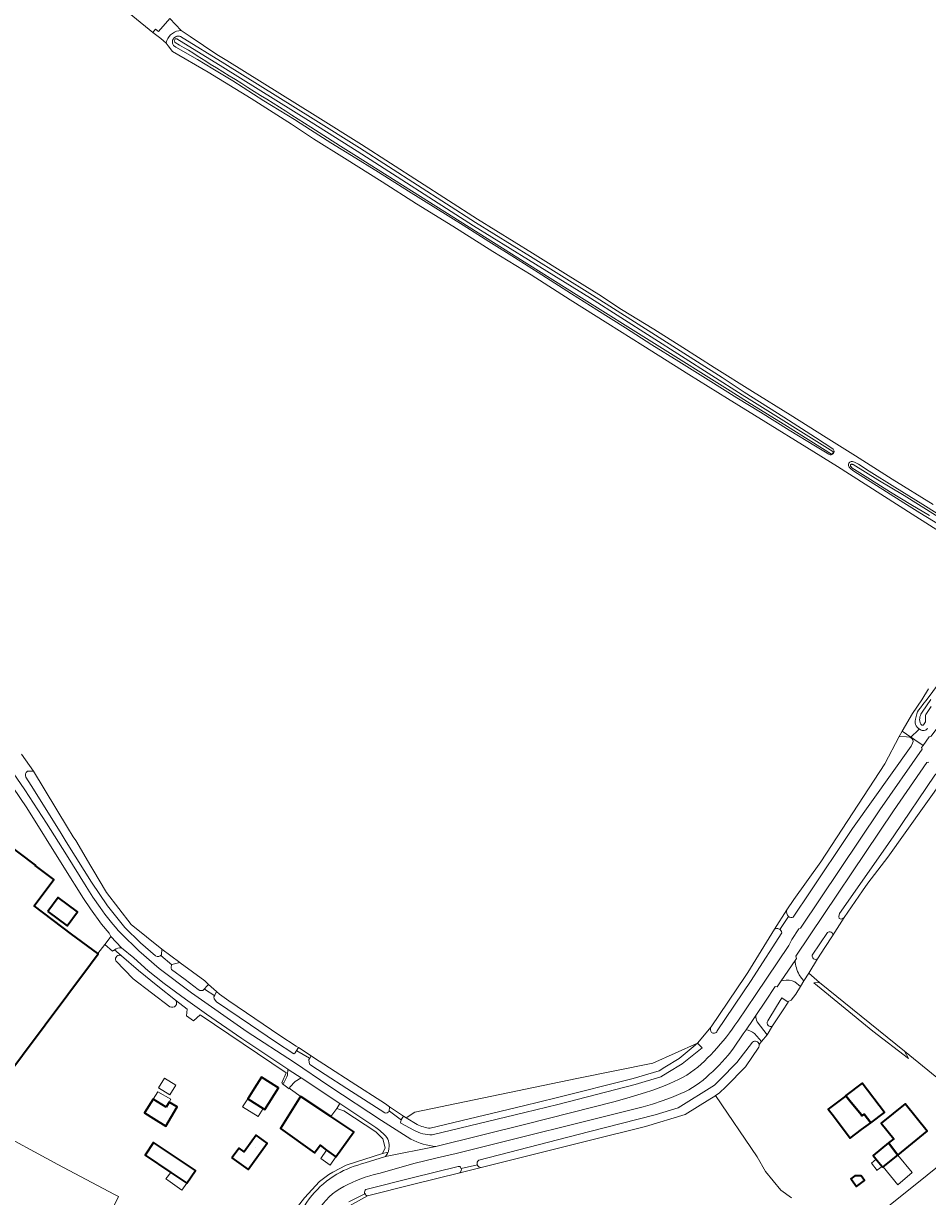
# Model space of a CAD drawing. Header units: metres. Extents: x 200176 to 205485, y 394066 to 399855.
# Tile 87 of 230: x 202706 to 203056, y 396414 to 396868. Entities that reach past the tile are written whole.
import ezdxf
from ezdxf.enums import TextEntityAlignment as Align

# ---------------------------------------------------------------- set-up
doc = ezdxf.new("R2010")
doc.units = ezdxf.units.M
for name, color, linetype, lineweight in [('B-WE-GR-BEPLANTING_CULTUUR_HEESTERS-GV', 90, 'Continuous', 18), ('B-WE-GR-BOUWLAND-GV', 80, 'Continuous', 13), ('B-WE-GR-GRAS-GV', 60, 'Continuous', 13), ('B-WE-GR-HOUTWAL-GV', 40, 'Continuous', 13), ('B-WE-GW-TALUD_KRUIN-G', 90, 'Continuous', 18), ('B-WE-KW-KUNSTWERK_DUIKER-G', 170, 'Continuous', 18), ('B-WE-OG-BEBOUWING-GV', 7, 'Continuous', 35), ('B-WE-OG-BEBOUWING-T18', 10, 'Continuous', 18), ('B-WE-OG-BEBOUWING_LUIFEL-GV', 7, 'Continuous', 18), ('B-WE-OG-TERREIN_ERF-GV', 7, 'Continuous', 18), ('B-WE-OG-TOPOGRAFIE-T18', 10, 'Continuous', 18), ('B-WE-OG-WATER-GV', 130, 'Continuous', 18), ('B-WE-OG-WATER_GREPPEL-GV', 160, 'Continuous', 18), ('B-WE-OG-WATER_SLOOT-GV', 120, 'Continuous', 18), ('B-WE-OG-WEG-GV', 7, 'Continuous', 18), ('B-WE-VH-GOOT-G', 170, 'Continuous', 18), ('B-WE-VH-VERHARDING_ASFALT-GV', 252, 'Continuous', 18), ('B-WE-VH-VERHARDING_BETONSTRAATSTEEN-GV', 252, 'Continuous', 18), ('B-WE-VH-VERHARDING_FUNDERING_ZAND-GV', 7, 'Continuous', 18), ('B-WE-VH-VERHARDING_SIERBESTRATING-GV', 252, 'Continuous', 18), ('B-WE-VH-VERHARDING_TEGEL-GV', 252, 'Continuous', 18)]:
    doc.layers.add(name, color=color, linetype=linetype, lineweight=lineweight)
doc.styles.add('NLCS-ISO-M20-T18', font='NLCS-ISO.ttf', dxfattribs={"height": 0.036})

msp = doc.modelspace()

# ---------------------------------------------------------------- linework, layer by layer
at = {"layer": 'B-WE-GR-BEPLANTING_CULTUUR_HEESTERS-GV', "flags": 128}
for points in [[(202847.294, 396431.358), (202845.202, 396430.842), (202831.095, 396426.418), (202825.894, 396423.697), (202824.369, 396422.807), (202820.828, 396420.069), (202815.049, 396413.807), (202808.252, 396405.121)], [(202838.464, 396427.238), (202846.298, 396429.775)]]:
    msp.add_lwpolyline(points, dxfattribs=at)
at = {"layer": 'B-WE-GR-BEPLANTING_CULTUUR_HEESTERS-GV'}
for points in [[(202846.298, 396429.775, 0.0924345), (202847.294, 396431.358)], [(202827.473, 396422.919, -0.0685448), (202838.464, 396427.238)], [(202817.804, 396414.696, -0.080148), (202827.473, 396422.919)], [(202811.699, 396403.277, -0.0845475), (202817.804, 396414.696)]]:
    msp.add_lwpolyline(points, format="xyb", dxfattribs=at)
at = {"layer": 'B-WE-GR-BOUWLAND-GV', "flags": 128}
msp.add_lwpolyline([(203231.678, 396413.564), (203238.179, 396426.756), (203245.353, 396441.525), (203252.431, 396456.057), (203260.848, 396473.159), (203268.295, 396490.317), (203178.23, 396533.034), (203105.585, 396567.105), (203068.09, 396584.283), (203061.825, 396575.489), (203040.385, 396545.393), (203032.654, 396535.345), (203030.621, 396532.415), (203023.513, 396522.168), (203019.045, 396515.092), (203016.069, 396510.525), (203013.182, 396506.094), (203009.834, 396500.652), (203014.003, 396496.935), (203030.067, 396484.01), (203046.892, 396470.472), (203080.862, 396442.782), (203030.428, 396402.363)], dxfattribs=at)
at = {"layer": 'B-WE-GR-GRAS-GV', "flags": 128}
for points in [[(203068.457, 396666.207), (203049.815, 396677.976), (203021.025, 396696.498), (203009.066, 396703.816), (202993.294, 396713.605), (202978.423, 396722.687), (202963.546, 396731.96), (202945.771, 396743.152), (202932.261, 396751.729), (202917.674, 396760.816), (202902.612, 396770.462), (202887.815, 396779.491), (202872.344, 396789.322), (202858.343, 396797.915), (202845.004, 396806.478), (202830.448, 396815.633), (202818.528, 396823.102), (202810.01, 396828.749), (202794.409, 396838.621), (202777.825, 396848.805), (202763.941, 396856.818), (202762.325, 396858.987), (202761.514, 396860.075), (202759.534, 396861.849), (202756.42, 396864.193), (202726.844, 396888.376)], [(202726.844, 396888.376), (202756.42, 396864.193), (202757.445, 396865.435), (202758.577, 396864.577), (202762.911, 396869.662)], [(202767.36, 396864.927), (202762.911, 396869.662), (202758.577, 396864.577), (202757.445, 396865.435), (202756.42, 396864.193), (202759.534, 396861.849), (202761.514, 396860.075), (202761.788, 396861.05)], [(202762.911, 396869.662), (202767.36, 396864.927), (202770.772, 396862.651), (202781.172, 396855.715), (202784.999, 396853.34), (202819.132, 396832.045), (202837.01, 396820.89), (202881.883, 396792.039), (202903.08, 396778.885), (202916.933, 396770.238), (202928.71, 396762.949), (202937.507, 396757.166), (202949.937, 396749.559), (202961.139, 396742.399), (202973.364, 396734.735), (202988.151, 396725.42), (203002.697, 396716.408), (203016.623, 396707.61), (203027.91, 396700.589), (203042.054, 396691.568), (203057.883, 396681.706)], [(203057.883, 396681.706), (203042.054, 396691.568), (203027.91, 396700.589), (203016.623, 396707.61), (203002.697, 396716.408), (202988.151, 396725.42), (202973.364, 396734.735), (202961.139, 396742.399), (202949.937, 396749.559), (202937.507, 396757.166), (202928.71, 396762.949), (202916.933, 396770.238), (202903.08, 396778.885), (202881.883, 396792.039), (202837.01, 396820.89), (202819.132, 396832.045), (202784.999, 396853.34), (202781.172, 396855.715), (202770.772, 396862.651), (202767.36, 396864.927)], [(202761.788, 396861.05), (202761.514, 396860.075), (202762.325, 396858.987), (202763.941, 396856.818), (202777.825, 396848.805), (202794.409, 396838.621), (202810.01, 396828.749), (202818.528, 396823.102), (202830.448, 396815.633), (202845.004, 396806.478), (202858.343, 396797.915), (202872.344, 396789.322), (202887.815, 396779.491), (202902.612, 396770.462), (202917.674, 396760.816), (202932.261, 396751.729), (202945.771, 396743.152), (202963.546, 396731.96), (202978.423, 396722.687), (202993.294, 396713.605), (203009.066, 396703.816), (203021.025, 396696.498), (203049.815, 396677.976), (203068.457, 396666.207)], [(203061.04, 396673.461), (203052.741, 396678.541), (203046.637, 396682.337), (203039.895, 396686.707), (203031.193, 396692.191), (203027.289, 396694.692), (203026.09, 396695.519), (203025.686, 396695.869), (203025.461, 396696.18), (203025.306, 396696.492), (203025.225, 396696.844), (203025.218, 396697.161), (203025.242, 396697.429), (203025.33, 396697.682), (203025.517, 396697.911), (203025.724, 396698.071), (203025.986, 396698.216), (203026.234, 396698.317), (203026.477, 396698.343), (203026.75, 396698.344), (203027.087, 396698.287), (203027.514, 396698.18), (203029.101, 396697.295), (203033.172, 396694.594), (203043.054, 396688.46), (203053.911, 396681.747), (203059.488, 396678.294)], [(203055.848, 396595.231), (203055.621, 396595.001), (203055.181, 396594.632), (203054.969, 396594.537), (203054.78, 396594.491), (203054.453, 396594.425), (203054.037, 396594.403), (203053.69, 396594.461), (203053.277, 396594.577), (203052.894, 396594.749), (203052.322, 396595.118), (203051.689, 396595.73), (203051.314, 396596.258), (203051.148, 396596.714), (203050.992, 396597.313), (203050.968, 396598.022), (203051.043, 396598.846), (203051.311, 396599.819), (203051.568, 396600.813), (203051.907, 396601.598), (203052.305, 396602.26), (203053.054, 396603.226), (203053.95, 396604.431), (203055.591, 396606.547), (203062.235, 396615.42)], [(202767.023, 396504.599), (202776.483, 396497.64), (202777.964, 396496.277), (202780.99, 396493.49), (202782.138, 396492.433), (202785.779, 396489.929), (202795.863, 396483.095), (202805.498, 396476.566), (202811.847, 396472.382), (202812.627, 396471.868), (202817.528, 396468.637), (202818.437, 396468.038), (202824.611, 396463.976), (202833.047, 396458.56), (202846.247, 396450.086), (202847.836, 396448.895), (202847.84, 396448.892), (202853.286, 396445.31), (202854.251, 396444.675), (202857.69, 396446.859), (202920.175, 396459.881), (202949.614, 396465.768), (202966.911, 396473.614), (202972.095, 396479.845), (202985.242, 396499.267), (202986.255, 396500.824), (202996.565, 396517.574), (203001.401, 396525.098), (203004.071, 396529.057), (203014.539, 396543.703), (203039.2, 396581.499), (203044.838, 396592.038), (203045.964, 396594.109), (203049.9, 396601.024), (203053.498, 396606.314), (203056.146, 396610.477)], [(203056.146, 396610.477), (203053.498, 396606.314), (203049.9, 396601.024), (203045.964, 396594.109), (203047.631, 396592.98), (203054.008, 396588.66), (203056.358, 396591.956)], [(202705.625, 396585.212), (202710.245, 396578.654), (202710.246, 396578.652), (202723.43, 396556.952), (202725.671, 396553.36), (202726.588, 396551.89), (202732.431, 396541.966), (202733.184, 396540.687), (202738.453, 396531.737), (202747.977, 396519.461), (202759.829, 396509.891), (202759.833, 396509.888), (202766.811, 396504.756), (202766.937, 396504.663)], [(203003.243, 396413.803), (202999.103, 396416.704), (202993.176, 396423.999), (202989.897, 396429.59), (202973.805, 396453.28), (202973.545, 396453.119), (202971.672, 396451.956), (202962.091, 396446.009), (202946.741, 396441.359), (202925.555, 396436.069), (202883.311, 396425.52), (202875.043, 396423.491), (202857.195, 396419.021), (202839.297, 396414.538), (202832.401, 396410.731)]]:
    msp.add_lwpolyline(points, dxfattribs=at)
at = {"layer": 'B-WE-GR-GRAS-GV'}
for points in [[(202767.36, 396864.927, 0.3114445), (202761.788, 396861.05)], [(202761.788, 396861.05, -0.3114445), (202767.36, 396864.927)], [(202766.937, 396504.663, -0.0149688), (202767.023, 396504.599)]]:
    msp.add_lwpolyline(points, format="xyb", dxfattribs=at)
at = {"layer": 'B-WE-GR-GRAS-GV', "flags": 128}
for points in [[(202764.348, 396861.733), (202764.551, 396861.999), (202764.789, 396862.234), (202765.067, 396862.439), (202765.379, 396862.604), (202765.716, 396862.722), (202766.068, 396862.787), (202766.421, 396862.799), (202766.764, 396862.76), (202767.087, 396862.674), (202784.198, 396852.052), (202818.329, 396830.758), (202836.198, 396819.609), (202881.073, 396790.757), (202902.28, 396777.596), (202926.25, 396762.72), (202976.436, 396730.817), (202984.881, 396725.233), (203000.227, 396715.452), (203012.446, 396707.647), (203019.181, 396703.261), (203019.338, 396703.095), (203019.471, 396702.894), (203019.567, 396702.663), (203019.619, 396702.413), (203019.621, 396702.158), (203019.576, 396701.912), (203019.489, 396701.687), (203019.37, 396701.491), (203019.219, 396701.319), (203019.03, 396701.17), (203018.809, 396701.054), (203018.566, 396700.981), (203018.313, 396700.958), (203018.065, 396700.982), (203017.835, 396701.05), (203017.631, 396701.153), (203012.524, 396704.324), (203002.333, 396710.502), (202991.176, 396717.459), (202982.055, 396723.028), (202970.98, 396729.977), (202959.625, 396737.014), (202949.231, 396743.525), (202939.03, 396750.092), (202927.932, 396756.964), (202918.179, 396763.129), (202906.752, 396770.49), (202896.113, 396777.256), (202886.188, 396783.414), (202876.28, 396789.674), (202865.737, 396796.243), (202855.22, 396802.918), (202843.638, 396810.208), (202833.143, 396816.653), (202825.212, 396821.517), (202817.328, 396826.554), (202811.1, 396830.534), (202799.253, 396837.763), (202787.275, 396845.489), (202779.577, 396850.189), (202773.644, 396853.769), (202765.273, 396858.55), (202764.36, 396859.211), (202764.208, 396859.397), (202764.082, 396859.707), (202763.998, 396860.042), (202763.965, 396860.394), (202763.984, 396860.75), (202764.058, 396861.1), (202764.181, 396861.431)], [(202642.858, 396355.897), (202639.588, 396348.504), (202638.736, 396346.701), (202649.711, 396340.916), (202699.146, 396316.228), (202709.096, 396348.088), (202711.062, 396347.424), (202713.374, 396352.932), (202720.901, 396368.84), (202722.834, 396372.79), (202743.141, 396414.291), (202741.61, 396415.098), (202719.641, 396426.686), (202693.943, 396440.536), (202685.608, 396429.162), (202664.82, 396400.24), (202657.105, 396389.534), (202655.284, 396387.008), (202651.661, 396381.788), (202636.55, 396359.238)]]:
    msp.add_lwpolyline(points, close=True, dxfattribs=at)
at = {"layer": 'B-WE-GR-HOUTWAL-GV', "flags": 128}
msp.add_lwpolyline([(203014.003, 396496.935), (203011.863, 396496.895), (203034.66, 396478.155), (203048.437, 396467.652), (203046.892, 396470.472), (203030.067, 396484.01)], close=True, dxfattribs=at)
for points in [[(202966.911, 396473.614), (202949.614, 396465.768), (202920.175, 396459.881), (202857.69, 396446.859), (202854.251, 396444.675), (202858.51, 396442.177)], [(202863.558, 396440.673), (202899.594, 396449.349), (202912.27, 396452.401), (202942.009, 396459.923), (202952, 396462.904), (202954.208, 396464.251), (202959.733, 396467.621), (202965.206, 396472.116), (202966.911, 396473.614)]]:
    msp.add_lwpolyline(points, dxfattribs=at)
at = {"layer": 'B-WE-GR-HOUTWAL-GV'}
msp.add_lwpolyline([(202858.51, 396442.177, 0.1081251), (202863.558, 396440.673)], format="xyb", dxfattribs=at)
at = {"layer": 'B-WE-GW-TALUD_KRUIN-G', "flags": 128}
msp.add_lwpolyline([(203046.892, 396470.472), (203030.067, 396484.01), (203014.003, 396496.935), (203011.863, 396496.895), (203034.66, 396478.155), (203048.437, 396467.652)], close=True, dxfattribs=at)
at = {"layer": 'B-WE-KW-KUNSTWERK_DUIKER-G', "flags": 128}
for points in [[(203049.16, 396591.66), (203052.34, 396594.84)], [(202998.67, 396517.52), (203002.06, 396522.45)], [(202759.53, 396507.41), (202763.8, 396503.87)], [(202776.32, 396494.48), (202780.33, 396491.88)], [(202812.03, 396470.55), (202816.98, 396467.69)], [(202847.79, 396447.3), (202852.48, 396443.78)], [(202875.6, 396425.1), (202881.84, 396426.54)], [(202832.18, 396412.23), (202838.53, 396415.49)]]:
    msp.add_lwpolyline(points, dxfattribs=at)
at = {"layer": 'B-WE-OG-BEBOUWING-GV', "flags": 128}
for points in [[(202735.092, 396508.151), (202725.017, 396515.694), (202710.484, 396526.575), (202718.192, 396536.789), (202710.979, 396542.213), (202711.126, 396542.39), (202691.02, 396557.465), (202687.088, 396560.413), (202684.089, 396556.413), (202679.191, 396549.88), (202668.925, 396557.608), (202595.706, 396460.349), (202662.102, 396410.289), (202732.259, 396504.026), (202735.256, 396508.028)], [(202715.807, 396524.498), (202723.316, 396518.877), (202727.344, 396524.257), (202719.835, 396529.878)], [(202799.046, 396448.273), (202799.623, 396447.907), (202804.928, 396456.279), (202804.344, 396456.648), (202798.361, 396460.433), (202795.688, 396456.208), (202793.066, 396452.063)], [(203024.17, 396453.263), (203024.187, 396453.241), (203025.736, 396451.312), (203030.043, 396445.95), (203030.419, 396445.453), (203031.299, 396446.12), (203033.844, 396442.758), (203039.144, 396446.696), (203030.552, 396458.044)], [(202761.617, 396448.828), (202759.891, 396449.849), (202756.557, 396451.893), (202753.215, 396446.583), (202756.715, 396444.482), (202761.447, 396441.461), (202765.812, 396448.983), (202762.699, 396450.789)], [(202825.158, 396445.197), (202813.699, 396452.766), (202813.44, 396452.937), (202805.716, 396440.524), (202818.819, 396431.212), (202821.078, 396434.179), (202823.565, 396432.193), (202827.124, 396429.646), (202834.051, 396439.323)], [(203018.911, 396446.094), (203023.322, 396440.269), (203025.872, 396436.789), (203030.294, 396440.121), (203033.844, 396442.758), (203031.299, 396446.12), (203030.419, 396445.453), (203030.043, 396445.95), (203025.736, 396451.312), (203024.187, 396453.241), (203024.17, 396453.263), (203023.999, 396453.098), (203017.402, 396448.087)], [(203044.268, 396430.272), (203055.661, 396439.478), (203047.103, 396450.071), (203037.831, 396442.58), (203042.674, 396436.586), (203040.727, 396435.014)], [(202786.985, 396429.196), (202793.245, 396424.669), (202800.617, 396434.861), (202796.293, 396437.987), (202791.668, 396431.591), (202789.73, 396432.992)], [(202763.332, 396423.551), (202769.569, 396419.401), (202772.863, 396424.351), (202756.695, 396435.153), (202753.401, 396430.203)], [(203044.268, 396430.272), (203040.727, 396435.014), (203034.731, 396430.17), (203036.305, 396428.227), (203038.183, 396425.908), (203038.454, 396425.574), (203038.656, 396425.737)], [(203026.313, 396420.9), (203028.311, 396418.212), (203031.381, 396420.494), (203030.066, 396422.263), (203027.62, 396422.263), (203026.125, 396421.152)]]:
    msp.add_lwpolyline(points, close=True, dxfattribs=at)
at = {"layer": 'B-WE-OG-BEBOUWING_LUIFEL-GV', "flags": 128}
for points in [[(202765.24, 396457.313), (202760.878, 396459.999), (202758.601, 396456.299), (202762.962, 396453.613)], [(202763.334, 396451.939), (202758.365, 396454.765), (202756.557, 396451.893), (202759.891, 396449.849), (202761.617, 396448.828), (202762.699, 396450.789)], [(202799.046, 396448.273), (202793.066, 396452.063), (202791.106, 396448.917), (202797.113, 396445.222)], [(202827.124, 396429.646), (202823.565, 396432.193), (202821.307, 396429.022), (202824.921, 396426.449)], [(203038.183, 396425.908), (203036.305, 396428.227), (203035.956, 396428.657), (203034.07, 396427.129), (203036.291, 396424.379), (203036.476, 396424.529)], [(203038.656, 396425.737), (203044.223, 396418.849), (203049.859, 396423.503), (203044.268, 396430.272)], [(202763.332, 396423.551), (202761.468, 396421.073), (202762.154, 396420.557), (202767.654, 396416.712), (202769.569, 396419.401)]]:
    msp.add_lwpolyline(points, close=True, dxfattribs=at)
at = {"layer": 'B-WE-OG-TERREIN_ERF-GV', "flags": 128}
for points in [[(202740.86, 396509.064), (202737.905, 396511.723), (202735.092, 396508.151), (202735.256, 396508.028), (202732.259, 396504.026), (202662.102, 396410.289), (202595.706, 396460.349), (202586.873, 396449.19), (202651.395, 396393.411)], [(202744.305, 396507.258), (202742.332, 396508.977), (202741.539, 396509.617)], [(202763.01, 396487.643), (202748.79, 396498.446), (202742.134, 396505.397)], [(203030.428, 396402.363), (203080.862, 396442.782), (203046.892, 396470.472), (203048.437, 396467.652), (203034.66, 396478.155), (203011.863, 396496.895), (203014.003, 396496.935), (203009.834, 396500.652), (203007.962, 396497.61), (203006.637, 396495.455), (203004.834, 396492.525)], [(203004.834, 396492.525), (203003.119, 396490.153), (203001.961, 396489.614), (203001.839, 396489.426), (202999.68, 396486.096), (202995.86, 396480.206), (202993.84, 396476.823), (202991.642, 396474.258), (202990.719, 396473.062)], [(202815.049, 396413.807), (202820.828, 396420.069), (202824.369, 396422.807), (202825.894, 396423.697), (202831.095, 396426.418), (202845.202, 396430.842), (202846.126, 396433.108), (202845.215, 396436.603), (202842.619, 396439.232), (202830.189, 396447.412), (202827.462, 396448.329), (202825.158, 396445.197), (202834.051, 396439.323), (202827.124, 396429.646), (202823.565, 396432.193), (202821.078, 396434.179), (202818.819, 396431.212), (202805.716, 396440.524), (202813.44, 396452.937), (202813.699, 396452.766), (202809.537, 396455.709), (202809.614, 396455.816), (202809.223, 396456.097), (202809.113, 396455.944), (202806.564, 396457.832), (202806.643, 396457.937), (202806.291, 396458.2), (202807.863, 396462.105), (202774.687, 396484.501), (202772.082, 396482.233), (202769.389, 396484.096), (202769.656, 396486.756), (202765.192, 396490.225)], [(202990.593, 396472.033), (202985.35, 396464.383), (202977.907, 396456.849), (202975.297, 396454.207), (202973.805, 396453.28), (202989.897, 396429.59), (202993.176, 396423.999), (202999.103, 396416.704), (203003.243, 396413.803)], [(202664.82, 396400.24), (202685.608, 396429.162), (202693.943, 396440.536), (202719.641, 396426.686), (202741.61, 396415.098), (202743.141, 396414.291), (202722.834, 396372.79)]]:
    msp.add_lwpolyline(points, dxfattribs=at)
at = {"layer": 'B-WE-OG-TERREIN_ERF-GV'}
for points in [[(202741.539, 396509.617, 0.0465917), (202740.86, 396509.064)], [(202742.134, 396505.397, -0.7831065), (202744.305, 396507.258)], [(202765.192, 396490.225, -0.8491183), (202763.01, 396487.643)], [(202990.719, 396473.062, -0.1692952), (202990.593, 396472.033)]]:
    msp.add_lwpolyline(points, format="xyb", dxfattribs=at)
at = {"layer": 'B-WE-OG-TERREIN_ERF-GV', "flags": 128}
for points in [[(202804.344, 396456.648), (202804.928, 396456.279), (202799.623, 396447.907), (202799.046, 396448.273), (202793.066, 396452.063), (202795.688, 396456.208), (202798.361, 396460.433)], [(203023.322, 396440.269), (203018.911, 396446.094), (203017.402, 396448.087), (203023.999, 396453.098), (203024.17, 396453.263), (203030.552, 396458.044), (203039.144, 396446.696), (203033.844, 396442.758), (203030.294, 396440.121), (203025.872, 396436.789)], [(202756.557, 396451.893), (202759.891, 396449.849), (202761.617, 396448.828), (202762.699, 396450.789), (202765.812, 396448.983), (202761.447, 396441.461), (202756.715, 396444.482), (202753.215, 396446.583)], [(203040.727, 396435.014), (203042.674, 396436.586), (203037.831, 396442.58), (203047.103, 396450.071), (203055.661, 396439.478), (203044.268, 396430.272), (203038.656, 396425.737), (203038.454, 396425.574), (203038.183, 396425.908), (203036.305, 396428.227), (203034.731, 396430.17)], [(202786.985, 396429.196), (202789.73, 396432.992), (202791.668, 396431.591), (202796.293, 396437.987), (202800.617, 396434.861), (202793.245, 396424.669)], [(202769.569, 396419.401), (202763.332, 396423.551), (202753.401, 396430.203), (202756.695, 396435.153), (202772.863, 396424.351)], [(203026.313, 396420.9), (203026.125, 396421.152), (203027.62, 396422.263), (203030.066, 396422.263), (203031.381, 396420.494), (203028.311, 396418.212)]]:
    msp.add_lwpolyline(points, close=True, dxfattribs=at)
at = {"layer": 'B-WE-OG-WATER-GV'}
for points in [[(202765.605, 396861.804, 0.7502166), (202765.037, 396860.309)], [(202765.037, 396860.309, -0.0165303), (202778.537, 396851.999)], [(202778.537, 396851.999, -0.0034737), (202817.439, 396827.651)]]:
    msp.add_lwpolyline(points, format="xyb", dxfattribs=at)
at = {"layer": 'B-WE-OG-WATER-GV', "flags": 128}
for points in [[(202828.879, 396820.298), (202834.061, 396817.057), (202900.948, 396774.875), (202920.97, 396762.249), (202979.512, 396725.639), (202986.165, 396721.495), (203001.644, 396711.854), (203018.699, 396701.231), (203018.946, 396701.39), (203019.252, 396701.734), (203019.259, 396702.1), (203019.192, 396702.197), (202986.793, 396722.508), (202984.167, 396724.154), (202925.465, 396761.47), (202901.502, 396776.342), (202880.285, 396789.509), (202835.408, 396818.362), (202817.547, 396829.505), (202783.418, 396850.799), (202765.668, 396861.802), (202765.605, 396861.804)], [(202817.439, 396827.651), (202828.879, 396820.298)], [(203065.38, 396673.464), (203046.667, 396685.181), (203036.51, 396691.273), (203027.078, 396697.15), (203026.753, 396697.273), (203026.585, 396697.287), (203026.425, 396697.285), (203026.293, 396697.265), (203026.146, 396697.17), (203026.035, 396697.023), (203025.997, 396696.879), (203025.961, 396696.763), (203025.961, 396696.662), (203025.987, 396696.508), (203026.066, 396696.391), (203026.196, 396696.257), (203026.553, 396695.979), (203033.736, 396691.432), (203041.439, 396686.549), (203049.355, 396681.775), (203056.48, 396677.448)], [(203057.024, 396606.352), (203053.643, 396601.549), (203053.19, 396600.747), (203052.991, 396600.234), (203052.822, 396599.647), (203052.765, 396599.116), (203052.691, 396598.563), (203052.742, 396598.088), (203052.934, 396597.402), (203053.193, 396596.856), (203053.4, 396596.622), (203053.572, 396596.509), (203053.749, 396596.439), (203053.913, 396596.443), (203054.078, 396596.473), (203054.236, 396596.643), (203054.753, 396597.42), (203054.902, 396597.704), (203054.978, 396598.082), (203055.019, 396598.398), (203055.028, 396598.752), (203054.996, 396599.035), (203054.963, 396599.333), (203054.932, 396599.815), (203054.944, 396600.031), (203054.979, 396600.265), (203055.064, 396600.561), (203057.127, 396603.646)]]:
    msp.add_lwpolyline(points, dxfattribs=at)
at = {"layer": 'B-WE-OG-WATER_GREPPEL-GV'}
for points in [[(202744.305, 396507.258, 0.7831065), (202742.134, 396505.397)], [(202763.01, 396487.643, 0.8491183), (202765.192, 396490.225)]]:
    msp.add_lwpolyline(points, format="xyb", dxfattribs=at)
at = {"layer": 'B-WE-OG-WATER_GREPPEL-GV', "flags": 128}
for points in [[(202742.134, 396505.397), (202748.79, 396498.446), (202763.01, 396487.643)], [(202765.192, 396490.225), (202758.289, 396495.589), (202750.818, 396501.583), (202744.305, 396507.258)]]:
    msp.add_lwpolyline(points, dxfattribs=at)
at = {"layer": 'B-WE-OG-WATER_SLOOT-GV', "flags": 128}
for points in [[(202764.058, 396861.1), (202763.984, 396860.75), (202763.965, 396860.394), (202763.998, 396860.042), (202764.082, 396859.707), (202764.208, 396859.397), (202764.36, 396859.211), (202765.273, 396858.55), (202773.644, 396853.769), (202779.577, 396850.189), (202787.275, 396845.489), (202799.253, 396837.763), (202811.1, 396830.534), (202817.328, 396826.554), (202825.212, 396821.517), (202833.143, 396816.653), (202843.638, 396810.208), (202855.22, 396802.918), (202865.737, 396796.243), (202876.28, 396789.674), (202886.188, 396783.414), (202896.113, 396777.256), (202906.752, 396770.49), (202918.179, 396763.129), (202927.932, 396756.964), (202939.03, 396750.092), (202949.231, 396743.525), (202959.625, 396737.014), (202970.98, 396729.977), (202982.055, 396723.028), (202991.176, 396717.459), (203002.333, 396710.502), (203012.524, 396704.324), (203017.631, 396701.153), (203017.835, 396701.05), (203018.065, 396700.982), (203018.313, 396700.958), (203018.566, 396700.981), (203018.809, 396701.054), (203019.03, 396701.17), (203019.219, 396701.319), (203019.37, 396701.491), (203019.489, 396701.687), (203019.576, 396701.912), (203019.621, 396702.158), (203019.619, 396702.413), (203019.567, 396702.663), (203019.471, 396702.894), (203019.338, 396703.095), (203019.181, 396703.261), (203012.446, 396707.647), (203000.227, 396715.452), (202984.881, 396725.233), (202976.436, 396730.817), (202926.25, 396762.72), (202902.28, 396777.596), (202881.073, 396790.757), (202836.198, 396819.609), (202818.329, 396830.758), (202784.198, 396852.052), (202767.087, 396862.674), (202766.764, 396862.76), (202766.421, 396862.799), (202766.068, 396862.787), (202765.716, 396862.722), (202765.379, 396862.604), (202765.067, 396862.439), (202764.789, 396862.234), (202764.551, 396861.999), (202764.348, 396861.733), (202764.181, 396861.431)], [(203023.513, 396522.168), (203030.621, 396532.415), (203032.654, 396535.345), (203040.385, 396545.393), (203061.825, 396575.489), (203061.371, 396577.686), (203060.56, 396578.162), (203059.445, 396577.991), (203058.529, 396577.075), (203042.705, 396553.645), (203038.595, 396547.778), (203021.739, 396523.715), (203021.488, 396522.527), (203021.602, 396521.784), (203022.349, 396521.427)], [(202811.441, 396469.759), (202811.837, 396470.463), (202812.627, 396471.868), (202811.847, 396472.382), (202805.498, 396476.566), (202795.863, 396483.095), (202785.779, 396489.929), (202782.138, 396492.433), (202780.99, 396493.49), (202780.322, 396492.116), (202780.021, 396491.497), (202780.052, 396490.645), (202780.993, 396489.514), (202794.148, 396480.588), (202803.79, 396474.046), (202810.827, 396469.408)]]:
    msp.add_lwpolyline(points, close=True, dxfattribs=at)
at = {"layer": 'B-WE-OG-WATER_SLOOT-GV'}
for points in [[(202765.037, 396860.309, -0.7502166), (202765.605, 396861.804)], [(202778.537, 396851.999, 0.0165303), (202765.037, 396860.309)], [(202817.439, 396827.651, 0.0034737), (202778.537, 396851.999)], [(202707.924, 396578.637, 0.3425622), (202707.364, 396576.384)], [(203001.401, 396525.098, 0.2664176), (203002.012, 396522.49)], [(203002.06, 396522.45, 0.2904196), (203003.84, 396522.235)], [(202999.468, 396516.253, 0.5218226), (202996.565, 396517.574)], [(203019.045, 396515.092, 0.8052963), (203017.08, 396516.275)], [(202757.486, 396507.341, 0.3688529), (202759.747, 396507.637)], [(203011.211, 396507.553, 0.6308603), (203013.182, 396506.094)], [(202763.787, 396503.987, 0.2276332), (202763.618, 396502.085)], [(202767.023, 396504.599, 0.0149688), (202766.937, 396504.663)], [(202994.007, 396482.138, 0.8092419), (202995.86, 396480.206)], [(202972.095, 396479.845, 0.2969627), (202972.246, 396477.653)], [(202972.246, 396477.653, 0.487712), (202974.432, 396478.263)], [(202990.719, 396473.062, 0.5773019), (202988.119, 396473.897)], [(202990.593, 396472.033, 0.1692952), (202990.719, 396473.062)], [(202846.005, 396446.61, 0.3021392), (202847.68, 396447.142)], [(202852.515, 396444.138, 0.2415423), (202852.212, 396442.685)], [(202863.558, 396440.673, -0.1081251), (202858.51, 396442.177)], [(202857.262, 396439.919, 0.1246716), (202864.343, 396438.06)], [(202882.346, 396428.352, 0.7602798), (202883.311, 396425.52)], [(202875.043, 396423.491, 0.5083378), (202875.03, 396425.83)], [(202838.72, 396416.97, 0.6262948), (202839.297, 396414.538)]]:
    msp.add_lwpolyline(points, format="xyb", dxfattribs=at)
at = {"layer": 'B-WE-OG-WATER_SLOOT-GV', "flags": 128}
for points in [[(202765.605, 396861.804), (202765.668, 396861.802), (202783.418, 396850.799), (202817.547, 396829.505), (202835.408, 396818.362), (202880.285, 396789.509), (202901.502, 396776.342), (202925.465, 396761.47), (202984.167, 396724.154), (202986.793, 396722.508), (203019.192, 396702.197), (203019.259, 396702.1), (203019.252, 396701.734), (203018.946, 396701.39), (203018.699, 396701.231), (203001.644, 396711.854), (202986.165, 396721.495), (202979.512, 396725.639), (202920.97, 396762.249)], [(202920.97, 396762.249), (202900.948, 396774.875), (202834.061, 396817.057), (202828.879, 396820.298), (202817.439, 396827.651)], [(203059.488, 396678.294), (203053.911, 396681.747), (203043.054, 396688.46), (203033.172, 396694.594), (203029.101, 396697.295), (203027.514, 396698.18), (203027.087, 396698.287), (203026.75, 396698.344), (203026.477, 396698.343), (203026.234, 396698.317), (203025.986, 396698.216), (203025.724, 396698.071), (203025.517, 396697.911), (203025.33, 396697.682), (203025.242, 396697.429), (203025.218, 396697.161), (203025.225, 396696.844), (203025.306, 396696.492), (203025.461, 396696.18), (203025.686, 396695.869), (203026.09, 396695.519), (203027.289, 396694.692), (203031.193, 396692.191), (203039.895, 396686.707), (203046.637, 396682.337), (203052.741, 396678.541), (203061.04, 396673.461)], [(203056.48, 396677.448), (203049.355, 396681.775), (203041.439, 396686.549), (203033.736, 396691.432), (203026.553, 396695.979), (203026.196, 396696.257), (203026.066, 396696.391), (203025.987, 396696.508), (203025.961, 396696.662), (203025.961, 396696.763), (203025.997, 396696.879), (203026.035, 396697.023), (203026.146, 396697.17), (203026.293, 396697.265), (203026.425, 396697.285), (203026.585, 396697.287), (203026.753, 396697.273), (203027.078, 396697.15), (203036.51, 396691.273), (203046.667, 396685.181), (203065.38, 396673.464)], [(203062.235, 396615.42), (203055.591, 396606.547), (203053.95, 396604.431), (203053.054, 396603.226), (203052.305, 396602.26), (203051.907, 396601.598), (203051.568, 396600.813), (203051.311, 396599.819), (203051.043, 396598.846), (203050.968, 396598.022), (203050.992, 396597.313), (203051.148, 396596.714), (203051.314, 396596.258), (203051.689, 396595.73), (203052.322, 396595.118), (203052.894, 396594.749), (203053.277, 396594.577), (203053.69, 396594.461), (203054.037, 396594.403), (203054.453, 396594.425), (203054.78, 396594.491), (203054.969, 396594.537), (203055.181, 396594.632), (203055.621, 396595.001), (203055.848, 396595.231)], [(203057.127, 396603.646), (203055.064, 396600.561), (203054.979, 396600.265), (203054.944, 396600.031), (203054.932, 396599.815), (203054.963, 396599.333), (203054.996, 396599.035), (203055.028, 396598.752), (203055.019, 396598.398), (203054.978, 396598.082), (203054.902, 396597.704), (203054.753, 396597.42), (203054.236, 396596.643), (203054.078, 396596.473), (203053.913, 396596.443), (203053.749, 396596.439), (203053.572, 396596.509), (203053.4, 396596.622), (203053.193, 396596.856), (203052.934, 396597.402), (203052.742, 396598.088), (203052.691, 396598.563), (203052.765, 396599.116), (203052.822, 396599.647), (203052.991, 396600.234), (203053.19, 396600.747), (203053.643, 396601.549), (203057.024, 396606.352)], [(203010.456, 396532.092), (203025.786, 396554.979), (203026.812, 396556.511), (203049.48, 396588.346), (203050.001, 396589.559), (203050.186, 396590.143), (203050.118, 396590.734), (203049.681, 396591.351), (203048.969, 396591.775), (203047.68, 396591.996), (203044.838, 396592.038), (203039.2, 396581.499), (203014.539, 396543.703), (203004.071, 396529.057), (203001.401, 396525.098)], [(202759.747, 396507.637), (202759.829, 396509.891), (202747.977, 396519.461), (202738.453, 396531.737), (202733.184, 396540.687), (202732.431, 396541.966), (202726.588, 396551.89), (202725.671, 396553.36), (202723.43, 396556.952), (202710.246, 396578.652), (202710.245, 396578.654), (202707.924, 396578.637)], [(202707.364, 396576.384), (202709.353, 396573.196), (202720.547, 396555.249), (202722.96, 396551.38), (202729.845, 396540.343), (202732.698, 396535.769), (202738.904, 396526.667), (202745.562, 396518.198), (202751.653, 396512.313), (202757.486, 396507.341)], [(203003.84, 396522.235), (203010.456, 396532.092)], [(203002.012, 396522.49), (203002.06, 396522.45)], [(202996.565, 396517.574), (202986.255, 396500.824), (202985.242, 396499.267), (202972.095, 396479.845)], [(202974.432, 396478.263), (202987.617, 396497.746), (202988.541, 396499.189), (202999.468, 396516.253)], [(203017.08, 396516.275), (203014.148, 396511.918), (203011.211, 396507.553)], [(203013.182, 396506.094), (203016.069, 396510.525), (203019.045, 396515.092)], [(202766.937, 396504.663), (202766.811, 396504.756), (202763.787, 396503.987)], [(202763.618, 396502.085), (202768.889, 396498.129), (202773.973, 396494.314), (202774.616, 396493.875), (202775.668, 396493.933)], [(202775.668, 396493.933), (202777.964, 396496.277), (202776.483, 396497.64), (202767.023, 396504.599)], [(203001.839, 396489.426), (202999.45, 396491.07), (202997.405, 396487.715), (202994.007, 396482.138)], [(202995.86, 396480.206), (202999.68, 396486.096), (203001.839, 396489.426)], [(202900.192, 396446.781), (202912.896, 396449.871), (202942.715, 396457.529), (202952.713, 396460.53), (202955.417, 396462.18), (202960.982, 396465.574), (202968.63, 396471.797), (202966.911, 396473.614), (202965.206, 396472.116), (202959.733, 396467.621), (202954.208, 396464.251), (202952, 396462.904), (202942.009, 396459.923), (202912.27, 396452.401), (202899.594, 396449.349), (202863.558, 396440.673)], [(202988.119, 396473.897), (202982.071, 396466.041), (202975.589, 396459.479), (202973.4, 396457.263), (202959.422, 396448.586), (202950.568, 396445.904), (202924.738, 396439.259), (202882.346, 396428.352)], [(202847.68, 396447.142), (202847.836, 396448.895), (202846.247, 396450.086), (202833.047, 396458.56), (202824.611, 396463.976), (202818.437, 396468.038), (202817.528, 396468.637), (202816.883, 396467.49), (202816.744, 396467.243), (202816.798, 396466.1), (202817.014, 396465.33), (202822.948, 396461.419), (202831.405, 396455.987), (202846.005, 396446.61)], [(202925.555, 396436.069), (202946.741, 396441.359), (202962.091, 396446.009), (202971.672, 396451.956), (202973.545, 396453.119), (202973.805, 396453.28), (202975.297, 396454.207), (202977.907, 396456.849), (202985.35, 396464.383), (202990.593, 396472.033)], [(202864.343, 396438.06), (202900.192, 396446.781)], [(202852.212, 396442.685), (202857.262, 396439.919)], [(202858.51, 396442.177), (202854.251, 396444.675), (202853.286, 396445.31), (202852.515, 396444.138)], [(202883.311, 396425.52), (202925.555, 396436.069)], [(202875.03, 396425.83), (202874.736, 396425.923), (202874.428, 396425.937), (202856.561, 396421.45), (202838.72, 396416.97)], [(202839.297, 396414.538), (202857.195, 396419.021), (202875.043, 396423.491)]]:
    msp.add_lwpolyline(points, dxfattribs=at)
at = {"layer": 'B-WE-OG-WEG-GV', "flags": 128}
for points in [[(202611.882, 396677.08), (202613.245, 396677.463), (202613.242, 396677.466), (202599.759, 396689.639), (202598.284, 396688.122), (202595.787, 396690.387), (202595.709, 396687.467), (202596.939, 396686.007), (202598.24, 396685.749), (202599.997, 396683.989), (202599.493, 396683.31), (202659.676, 396624.339), (202681.424, 396603.089), (202689.253, 396594.71), (202694.232, 396588.851), (202701.031, 396580.057), (202706.947, 396571.485), (202715.376, 396558.544), (202723.029, 396546.376), (202730.671, 396534.096), (202733.281, 396530.039), (202735.989, 396526.045)], [(202982.395, 396482.079), (202989.451, 396492.314), (203002.211, 396511.269), (203003.297, 396513.595), (203006.057, 396517.714), (203006.636, 396517.948), (203037.353, 396563.767), (203053.627, 396587.194), (203053.438, 396587.86), (203054.008, 396588.66), (203047.631, 396592.98), (203045.964, 396594.109), (203044.838, 396592.038), (203047.68, 396591.996), (203048.969, 396591.775), (203049.681, 396591.351), (203050.118, 396590.734), (203050.186, 396590.143), (203050.001, 396589.559), (203049.48, 396588.346), (203026.812, 396556.511), (203025.786, 396554.979), (203010.456, 396532.092), (203003.84, 396522.235)], [(202707.924, 396578.637), (202710.245, 396578.654), (202705.625, 396585.212)], [(203056.216, 396582.139), (203055.466, 396581.985), (203042.59, 396563.315), (203004.861, 396507.235), (203005.12, 396506.236), (203004.614, 396505.498)], [(202757.486, 396507.341), (202751.653, 396512.313), (202745.562, 396518.198), (202738.904, 396526.667), (202732.698, 396535.769), (202729.845, 396540.343), (202722.96, 396551.38), (202720.547, 396555.249), (202709.353, 396573.196), (202707.364, 396576.384)], [(203019.045, 396515.092), (203023.513, 396522.168), (203022.349, 396521.427), (203021.602, 396521.784), (203021.488, 396522.527), (203021.739, 396523.715), (203038.595, 396547.778), (203042.705, 396553.645), (203058.529, 396577.075)], [(203001.401, 396525.098), (202996.565, 396517.574)], [(203002.06, 396522.45), (203002.012, 396522.49)], [(202744.125, 396515.925), (202750.937, 396509.183), (202758.833, 396502.468), (202771.32, 396493.052), (202792.866, 396477.926), (202810.692, 396466.313), (202824.794, 396456.864), (202844.7, 396443.677), (202850.406, 396440.023), (202856.142, 396436.416)], [(202999.468, 396516.253), (202988.541, 396499.189), (202987.617, 396497.746), (202974.432, 396478.263)], [(203011.211, 396507.553), (203014.148, 396511.918), (203017.08, 396516.275)], [(202741.539, 396509.617), (202742.332, 396508.977), (202744.305, 396507.258)], [(202744.305, 396507.258), (202750.818, 396501.583), (202758.289, 396495.589), (202765.192, 396490.225), (202769.656, 396486.756), (202769.389, 396484.096), (202772.082, 396482.233), (202774.687, 396484.501), (202807.863, 396462.105), (202806.291, 396458.2), (202806.643, 396457.937), (202807.006, 396458.182), (202808.237, 396460.476), (202808.46, 396461.155), (202808.589, 396463.507), (202790.778, 396475.386), (202777.188, 396484.787), (202769.035, 396490.563), (202760.738, 396496.615), (202754.571, 396501.508), (202749.098, 396506.489), (202744.288, 396510.41)], [(202763.787, 396503.987), (202766.811, 396504.756), (202759.833, 396509.888), (202759.829, 396509.891), (202759.747, 396507.637)], [(203006.177, 396500), (203007.025, 396498.705), (203007.962, 396497.61), (203009.834, 396500.652), (203013.182, 396506.094)], [(202846.005, 396446.61), (202831.405, 396455.987), (202822.948, 396461.419), (202817.014, 396465.33), (202816.798, 396466.1), (202816.744, 396467.243), (202816.883, 396467.49), (202817.528, 396468.637), (202812.627, 396471.868), (202811.837, 396470.463), (202811.441, 396469.759), (202810.827, 396469.408), (202803.79, 396474.046), (202794.148, 396480.588), (202780.993, 396489.514), (202780.052, 396490.645), (202780.021, 396491.497), (202780.322, 396492.116), (202780.99, 396493.49), (202777.964, 396496.277), (202775.668, 396493.933), (202774.616, 396493.875), (202773.973, 396494.314), (202768.889, 396498.129), (202763.618, 396502.085)], [(203000, 396497.836), (202999.246, 396497.667), (202997.681, 396495.384), (202996.92, 396495.399), (202993.091, 396489.755), (202989.355, 396484.182)], [(202994.007, 396482.138), (202997.405, 396487.715), (202999.45, 396491.07), (203001.839, 396489.426), (203001.961, 396489.614), (203003.119, 396490.153), (203004.834, 396492.525), (203006.637, 396495.455), (203004.475, 396497.203)], [(202972.095, 396479.845), (202966.911, 396473.614), (202968.63, 396471.797), (202960.982, 396465.574), (202955.417, 396462.18), (202952.713, 396460.53), (202942.715, 396457.529), (202912.896, 396449.871), (202900.192, 396446.781), (202864.343, 396438.06)], [(202985.616, 396478.654), (202984.57, 396477.113), (202980.752, 396471.621)], [(202989.867, 396481.831), (202993.84, 396476.823), (202995.86, 396480.206)], [(202882.346, 396428.352), (202924.738, 396439.259), (202950.568, 396445.904), (202959.422, 396448.586), (202973.4, 396457.263), (202975.589, 396459.479), (202982.071, 396466.041), (202988.119, 396473.897)], [(202990.719, 396473.062), (202991.642, 396474.258), (202988.859, 396477.326)], [(202865.801, 396433.613), (202900.563, 396442.258), (202935.028, 396450.96), (202940.893, 396452.625), (202946.712, 396454.445), (202949.251, 396455.293)], [(202960.473, 396454.054), (202956.869, 396452.569), (202953.209, 396451.226), (202949.535, 396450.037), (202945.817, 396448.991), (202873.653, 396430.942), (202866.207, 396429.21), (202857.311, 396426.991), (202850.497, 396425.142), (202843.716, 396423.164)], [(202844.082, 396439.837), (202842.56, 396440.984), (202828.65, 396450.206), (202827.462, 396448.329), (202830.189, 396447.412), (202842.619, 396439.232), (202845.215, 396436.603), (202846.126, 396433.108), (202845.202, 396430.842), (202847.294, 396431.358)], [(202852.515, 396444.138), (202853.286, 396445.31), (202847.84, 396448.892), (202847.836, 396448.895), (202847.68, 396447.142)], [(202857.262, 396439.919), (202852.212, 396442.685)], [(202845.806, 396438.231), (202844.262, 396439.701), (202844.082, 396439.837)], [(202838.72, 396416.97), (202856.561, 396421.45), (202874.428, 396425.937), (202874.736, 396425.923), (202875.03, 396425.83)], [(202875.043, 396423.491), (202883.311, 396425.52)], [(202832.401, 396410.731), (202839.297, 396414.538)]]:
    msp.add_lwpolyline(points, dxfattribs=at)
at = {"layer": 'B-WE-OG-WEG-GV'}
for points in [[(202707.364, 396576.384, -0.3425622), (202707.924, 396578.637)], [(202735.989, 396526.045, 0.0348313), (202744.125, 396515.925)], [(203002.012, 396522.49, -0.2664176), (203001.401, 396525.098)], [(203003.84, 396522.235, -0.2904196), (203002.06, 396522.45)], [(202996.565, 396517.574, -0.5218226), (202999.468, 396516.253)], [(203017.08, 396516.275, -0.8052963), (203019.045, 396515.092)], [(202744.288, 396510.41, 0.1559838), (202741.539, 396509.617)], [(202759.747, 396507.637, -0.3688529), (202757.486, 396507.341)], [(203004.614, 396505.498, 0.1198932), (203006.177, 396500)], [(203013.182, 396506.094, -0.6308603), (203011.211, 396507.553)], [(202763.618, 396502.085, -0.2276332), (202763.787, 396503.987)], [(203004.475, 396497.203, 0.1557668), (203000, 396497.836)], [(202973.171, 396470.388, 0.0434604), (202982.395, 396482.079)], [(202989.355, 396484.182, 0.0825845), (202989.867, 396481.831)], [(202995.86, 396480.206, -0.8092419), (202994.007, 396482.138)], [(202972.246, 396477.653, -0.2969627), (202972.095, 396479.845)], [(202974.432, 396478.263, -0.487712), (202972.246, 396477.653)], [(202988.859, 396477.326, 0.1529328), (202985.616, 396478.654)], [(202988.119, 396473.897, -0.5773019), (202990.719, 396473.062)], [(202962.759, 396461.18, 0.0624834), (202973.171, 396470.388)], [(202980.752, 396471.621, -0.0541933), (202971.528, 396461.507)], [(202949.251, 396455.293, 0.0433361), (202962.759, 396461.18)], [(202971.528, 396461.507, -0.0900128), (202960.473, 396454.054)], [(202847.68, 396447.142, -0.3021392), (202846.005, 396446.61)], [(202852.212, 396442.685, -0.2415423), (202852.515, 396444.138)], [(202847.642, 396432.843, 0.2683325), (202845.806, 396438.231)], [(202864.343, 396438.06, -0.1246716), (202857.262, 396439.919)], [(202847.294, 396431.358, 0.074257), (202847.642, 396432.843)], [(202856.142, 396436.416, 0.0920112), (202865.801, 396433.613)], [(202883.311, 396425.52, -0.7602798), (202882.346, 396428.352)], [(202843.716, 396423.164, 0.0686436), (202830.149, 396418.091)], [(202875.03, 396425.83, -0.5083378), (202875.043, 396423.491)], [(202830.149, 396418.091, 0.1416971), (202820.251, 396408.751)], [(202839.297, 396414.538, -0.6262948), (202838.72, 396416.97)]]:
    msp.add_lwpolyline(points, format="xyb", dxfattribs=at)
at = {"layer": 'B-WE-OG-WEG-GV', "flags": 128}
msp.add_lwpolyline([(202809.223, 396456.097), (202809.614, 396455.816), (202809.537, 396455.709), (202813.699, 396452.766), (202825.158, 396445.197), (202827.462, 396448.329), (202828.65, 396450.206), (202813.679, 396460.131), (202811.447, 396458.766), (202809.383, 396456.594)], close=True, dxfattribs=at)
at = {"layer": 'B-WE-VH-GOOT-G', "flags": 128}
for points in [[(202845.806, 396438.231), (202844.262, 396439.701), (202844.082, 396439.837)], [(202846.298, 396429.775), (202838.464, 396427.238)]]:
    msp.add_lwpolyline(points, dxfattribs=at)
at = {"layer": 'B-WE-VH-GOOT-G'}
for points in [[(202847.642, 396432.843, 0.2683325), (202845.806, 396438.231)], [(202847.294, 396431.358, 0.074257), (202847.642, 396432.843)], [(202846.298, 396429.775, 0.0924345), (202847.294, 396431.358)], [(202838.464, 396427.238, 0.0685448), (202827.473, 396422.919)], [(202827.473, 396422.919, 0.080148), (202817.804, 396414.696)], [(202817.804, 396414.696, 0.0845475), (202811.699, 396403.277)]]:
    msp.add_lwpolyline(points, format="xyb", dxfattribs=at)
at = {"layer": 'B-WE-VH-VERHARDING_ASFALT-GV', "flags": 128}
for points in [[(203098.792, 396649.577), (203082.643, 396627.214), (203077.531, 396620.245), (203062.862, 396599.838), (203057.179, 396592.228), (203056.358, 396591.956), (203054.008, 396588.66), (203053.438, 396587.86), (203053.627, 396587.194), (203037.353, 396563.767), (203006.636, 396517.948), (203006.057, 396517.714), (203003.297, 396513.595), (203002.211, 396511.269), (202989.451, 396492.314), (202982.395, 396482.079)], [(202980.752, 396471.621), (202984.57, 396477.113), (202985.616, 396478.654), (202988.326, 396482.648), (202989.355, 396484.182), (202993.091, 396489.755), (202996.92, 396495.399), (202997.681, 396495.384), (202999.246, 396497.667), (203004.614, 396505.498), (203005.12, 396506.236), (203004.861, 396507.235), (203042.59, 396563.315), (203055.466, 396581.985), (203056.216, 396582.139)], [(202735.989, 396526.045), (202733.281, 396530.039), (202730.671, 396534.096), (202723.029, 396546.376), (202715.376, 396558.544), (202706.947, 396571.485), (202701.031, 396580.057)], [(202702.34, 396572.487), (202707.745, 396564.545), (202722.058, 396541.544), (202729.667, 396529.49), (202732.333, 396525.413), (202736.554, 396519.602), (202739.527, 396516.02), (202740.185, 396514.754), (202744.288, 396510.41), (202749.098, 396506.489), (202754.571, 396501.508), (202760.738, 396496.615), (202769.035, 396490.563), (202777.188, 396484.787), (202790.778, 396475.386), (202808.589, 396463.507), (202809.09, 396463.173), (202813.679, 396460.131), (202828.65, 396450.206), (202842.56, 396440.984), (202844.082, 396439.837), (202844.262, 396439.701), (202845.806, 396438.231)], [(202856.142, 396436.416), (202850.406, 396440.023), (202844.7, 396443.677), (202824.794, 396456.864), (202810.692, 396466.313), (202792.866, 396477.926), (202771.32, 396493.052), (202758.833, 396502.468), (202750.937, 396509.183), (202744.125, 396515.925)], [(202949.251, 396455.293), (202946.712, 396454.445), (202940.893, 396452.625), (202935.028, 396450.96), (202900.563, 396442.258), (202865.801, 396433.613), (202846.298, 396429.775), (202838.464, 396427.238)], [(202843.716, 396423.164), (202850.497, 396425.142), (202857.311, 396426.991), (202866.207, 396429.21), (202873.653, 396430.942), (202945.817, 396448.991), (202949.535, 396450.037), (202953.209, 396451.226), (202956.869, 396452.569), (202960.473, 396454.054)], [(202846.298, 396429.775), (202865.801, 396433.613)]]:
    msp.add_lwpolyline(points, dxfattribs=at)
at = {"layer": 'B-WE-VH-VERHARDING_ASFALT-GV'}
for points in [[(202744.125, 396515.925, -0.0348313), (202735.989, 396526.045)], [(202982.395, 396482.079, -0.0434604), (202973.171, 396470.388)], [(202973.171, 396470.388, -0.0624834), (202962.759, 396461.18)], [(202971.528, 396461.507, 0.0541933), (202980.752, 396471.621)], [(202962.759, 396461.18, -0.0433361), (202949.251, 396455.293)], [(202960.473, 396454.054, 0.0900128), (202971.528, 396461.507)], [(202845.806, 396438.231, -0.2683325), (202847.642, 396432.843)], [(202847.642, 396432.843, -0.074257), (202847.294, 396431.358)], [(202865.801, 396433.613, -0.0920112), (202856.142, 396436.416)], [(202847.294, 396431.358, -0.0924345), (202846.298, 396429.775)], [(202838.464, 396427.238, 0.0685448), (202827.473, 396422.919)], [(202830.149, 396418.091, -0.0686436), (202843.716, 396423.164)], [(202827.473, 396422.919, 0.080148), (202817.804, 396414.696)], [(202817.804, 396414.696, 0.0845475), (202811.699, 396403.277)], [(202820.251, 396408.751, -0.1416971), (202830.149, 396418.091)]]:
    msp.add_lwpolyline(points, format="xyb", dxfattribs=at)
at = {"layer": 'B-WE-VH-VERHARDING_BETONSTRAATSTEEN-GV', "flags": 128}
for points in [[(203004.614, 396505.498), (202999.246, 396497.667), (203000, 396497.836)], [(203004.475, 396497.203), (203006.637, 396495.455), (203007.962, 396497.61), (203007.025, 396498.705), (203006.177, 396500)]]:
    msp.add_lwpolyline(points, dxfattribs=at)
at = {"layer": 'B-WE-VH-VERHARDING_BETONSTRAATSTEEN-GV'}
for points in [[(203006.177, 396500, -0.1198932), (203004.614, 396505.498)], [(203000, 396497.836, -0.1557668), (203004.475, 396497.203)]]:
    msp.add_lwpolyline(points, format="xyb", dxfattribs=at)
at = {"layer": 'B-WE-VH-VERHARDING_FUNDERING_ZAND-GV', "flags": 128}
for points in [[(202744.288, 396510.41), (202740.185, 396514.754), (202737.988, 396511.839), (202737.905, 396511.723)], [(202737.905, 396511.723), (202740.86, 396509.064)], [(202989.355, 396484.182), (202988.326, 396482.648), (202985.616, 396478.654)], [(202988.859, 396477.326), (202991.642, 396474.258), (202993.84, 396476.823), (202989.867, 396481.831)]]:
    msp.add_lwpolyline(points, dxfattribs=at)
at = {"layer": 'B-WE-VH-VERHARDING_FUNDERING_ZAND-GV'}
for points in [[(202740.86, 396509.064, -0.0465917), (202741.539, 396509.617)], [(202741.539, 396509.617, -0.1559838), (202744.288, 396510.41)], [(202989.867, 396481.831, -0.0825845), (202989.355, 396484.182)], [(202985.616, 396478.654, -0.1529328), (202988.859, 396477.326)]]:
    msp.add_lwpolyline(points, format="xyb", dxfattribs=at)
at = {"layer": 'B-WE-VH-VERHARDING_SIERBESTRATING-GV', "flags": 128}
msp.add_lwpolyline([(202806.643, 396457.937), (202806.564, 396457.832), (202809.113, 396455.944), (202809.223, 396456.097), (202809.383, 396456.594), (202811.447, 396458.766), (202813.679, 396460.131), (202809.09, 396463.173), (202808.589, 396463.507), (202808.46, 396461.155), (202808.237, 396460.476), (202807.006, 396458.182)], close=True, dxfattribs=at)
at = {"layer": 'B-WE-VH-VERHARDING_TEGEL-GV', "flags": 128}
for points in [[(202737.905, 396511.723), (202737.988, 396511.839), (202740.185, 396514.754), (202739.527, 396516.02), (202736.554, 396519.602), (202732.333, 396525.413), (202729.667, 396529.49), (202722.058, 396541.544), (202707.745, 396564.545), (202702.34, 396572.487), (202691.02, 396557.465), (202711.126, 396542.39), (202710.979, 396542.213), (202718.192, 396536.789), (202710.484, 396526.575), (202725.017, 396515.694), (202735.092, 396508.151)], [(202715.807, 396524.498), (202719.835, 396529.878), (202727.344, 396524.257), (202723.316, 396518.877)]]:
    msp.add_lwpolyline(points, close=True, dxfattribs=at)

# ---------------------------------------------------------------- texts
at = {"layer": 'B-WE-OG-BEBOUWING-T18', "style": 'NLCS-ISO-M20-T18'}
for s, rotation, p in [('8a', 36.9, (203029.825, 396452.502)), ('8', 37.2, (203023.807, 396447.929)), ('11', 326.5, (202821.99, 396442.495)), ('9a', 324.1, (202796.195, 396433.122))]:
    msp.add_text(s, height=0.036, rotation=rotation, dxfattribs=at).set_placement(p, align=Align.MIDDLE)
at = {"layer": 'B-WE-OG-TOPOGRAFIE-T18', "style": 'NLCS-ISO-M20-T18'}
for rotation, p in [(320.4, (202756.066, 396501.972)), (13.9, (202938.725, 396449.248))]:
    msp.add_text('Elsteren', height=0.036, rotation=rotation, dxfattribs=at).set_placement(p, align=Align.MIDDLE)

doc.saveas('drawing.dxf')
